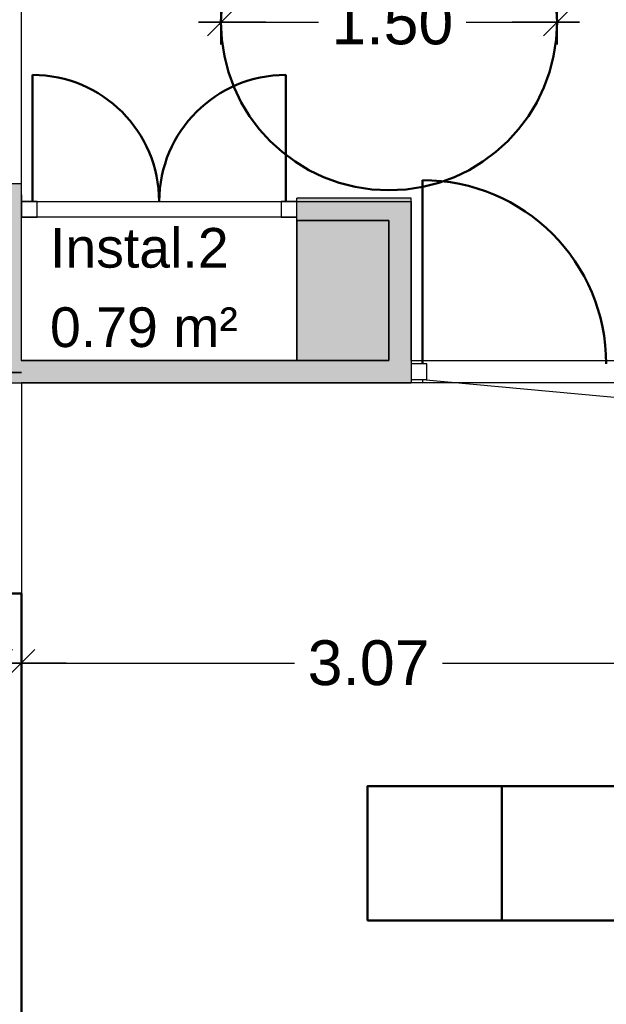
# Model space of a CAD drawing. Header units: metres. Extents: x -1 to 437, y -6 to 28.
# Tile 12 of 28: x 404.43 to 407.05, y 20.65 to 25.04. Entities that reach past the tile are written whole.
import ezdxf

# ---------------------------------------------------------------- set-up
doc = ezdxf.new("R2010")
doc.units = ezdxf.units.M
doc.header["$PDMODE"] = 65
for name, pattern in [('CONTINUA', [0]), ('PUNKT', [6.35, 0, -6.35]), ('VERDECKT', [9.525, 6.35, -3.175])]:
    doc.linetypes.add(name, pattern=pattern)
for name, color, linetype, lineweight in [('3D P5 MURS', 7, 'CONTINUA', 25), ('3D P5 MURS NOUS', 7, 'CONTINUA', 25), ('3D P5 PILAR', 7, 'CONTINUA', 25), ('P5 COTES', 7, 'CONTINUA', 25), ('P5 LOCAL', 7, 'CONTINUA', 25), ('P5 MOBLES', 7, 'CONTINUA', 25), ('P5 NOTACIO', 7, 'CONTINUA', 25), ('P5 SUP.LLIURE', 7, 'CONTINUA', 25)]:
    doc.layers.add(name, color=color, linetype=linetype, lineweight=lineweight)
doc.styles.add('ARIAL', font='arial.ttf')
doc.dimstyles.new('DIMSTYLE_16', dxfattribs={"dimtxt": 0.2, "dimasz": 0.2, "dimexe": 0, "dimexo": 1e-06, "dimgap": 0.1, "dimtad": 0, "dimrnd": 0.005, "dimzin": 4, "dimdsep": 46, "dimtxsty": 'ARIAL', "dimblk1": 'ALL_ML_STRICH', "dimblk2": 'ALL_ML_STRICH', "dimsah": 1, "dimcen": 0, "dimse1": 1, "dimse2": 1, "dimclrd": 2, "dimclre": 2, "dimclrt": 2, "dimadec": 0, "dimazin": 0, "dimtfac": 1, "dimtdec": 0, "dimtix": 1, "dimtmove": 2, "dimatfit": 3, "dimfxl": 0, "dimtzin": 0, "dimlwd": 0, "dimlwe": 35, "dimarcsym": 0})
doc.dimstyles.new('DIMSTYLE_20', dxfattribs={"dimtxt": 0.2, "dimasz": 0.2, "dimexe": 0, "dimexo": 1e-06, "dimgap": 0.1, "dimtad": 2, "dimdec": 0, "dimlfac": 100, "dimrnd": 0.5, "dimzin": 4, "dimdsep": 46, "dimtxsty": 'ARIAL', "dimblk1": 'ALL_ML_STRICH', "dimblk2": 'ALL_ML_STRICH', "dimsah": 1, "dimcen": 0, "dimse1": 1, "dimse2": 1, "dimclrd": 2, "dimclre": 2, "dimclrt": 2, "dimadec": 0, "dimazin": 0, "dimtfac": 1, "dimtdec": 0, "dimtix": 1, "dimtmove": 2, "dimatfit": 3, "dimfxl": 0, "dimtvp": 1.2, "dimtzin": 0, "dimlwd": 0, "dimlwe": 35, "dimarcsym": 0})

# ---------------------------------------------------------------- blocks, each defined once
blk = doc.blocks.new('ALL_ML_STRICH')
at = {"color": 0, "linetype": 'ByBlock', "lineweight": -2}
for p, q in [((0, -0.5), (0, 0.5)), ((-0.3, -0.3), (0.3, 0.3)), ((-1, 0), (0.5, 0))]:
    blk.add_line(p, q, dxfattribs=at)
blk = doc.blocks.new('*D142')
at = {"layer": 'DEFPOINTS', "color": 2, "linetype": 'CONTINUA', "lineweight": 35, "transparency": 33554687}
for p in [(404.337, 23.9215), (400.3377, 23.4195), (400.3377, 22.1693)]:
    blk.add_point(p, dxfattribs=at)
at = {"layer": 'P5 COTES', "color": 2, "linetype": 'CONTINUA', "lineweight": -2, "transparency": 33554687}
for p, q in [((400.3377, 22.1693), (402.0221, 22.1693)), ((402.6821, 22.1693), (404.337, 22.1693))]:
    blk.add_line(p, q, dxfattribs=at)
at = {"layer": 'P5 COTES', "color": 2, "linetype": 'CONTINUA', "lineweight": 35, "transparency": 33554687, "xscale": 0.2, "yscale": 0.2, "zscale": 0.2, "rotation": 180}
blk.add_blockref('ALL_ML_STRICH', (400.3377, 22.1693), dxfattribs=at)
at = {"layer": 'P5 COTES', "color": 2, "linetype": 'CONTINUA', "lineweight": 35, "transparency": 33554687, "xscale": 0.2, "yscale": 0.2, "zscale": 0.2}
blk.add_blockref('ALL_ML_STRICH', (404.337, 22.1693), dxfattribs=at)
at = {"layer": 'P5 COTES', "color": 2, "linetype": 'CONTINUA', "lineweight": 35, "transparency": 33554687, "insert": (402.3521, 22.1693), "char_height": 0.2, "width": 0.8, "attachment_point": 5, "style": 'ARIAL'}
blk.add_mtext('\\A1;{\\A1;{4.00\\H0.132000;\\S^ ;}}', dxfattribs=at)
blk = doc.blocks.new('*D143')
at = {"layer": 'DEFPOINTS', "color": 2, "linetype": 'CONTINUA', "lineweight": 35, "transparency": 33554687}
for p in [(404.337, 23.9215), (404.337, 22.1693), (404.437, 21.9832)]:
    blk.add_point(p, dxfattribs=at)
at = {"layer": 'P5 COTES', "color": 2, "linetype": 'CONTINUA', "lineweight": -2, "transparency": 33554687}
blk.add_line((404.337, 22.1693), (404.437, 22.1693), dxfattribs=at)
at = {"layer": 'P5 COTES', "color": 2, "linetype": 'CONTINUA', "lineweight": 35, "transparency": 33554687, "xscale": 0.2, "yscale": 0.2, "zscale": 0.2, "rotation": 180}
blk.add_blockref('ALL_ML_STRICH', (404.337, 22.1693), dxfattribs=at)
at = {"layer": 'P5 COTES', "color": 2, "linetype": 'CONTINUA', "lineweight": 35, "transparency": 33554687, "xscale": 0.2, "yscale": 0.2, "zscale": 0.2}
blk.add_blockref('ALL_ML_STRICH', (404.437, 22.1693), dxfattribs=at)
at = {"layer": 'P5 COTES', "color": 2, "linetype": 'CONTINUA', "lineweight": 35, "transparency": 33554687, "insert": (404.0796, 22.2727), "char_height": 0.2, "width": 0.4, "attachment_point": 5, "style": 'ARIAL'}
blk.add_mtext('\\A1;{10}', dxfattribs=at)
blk = doc.blocks.new('*D144')
at = {"layer": 'DEFPOINTS', "color": 2, "linetype": 'CONTINUA', "lineweight": 35, "transparency": 33554687}
for p in [(407.507, 23.2501), (404.437, 22.1693), (404.437, 21.9832)]:
    blk.add_point(p, dxfattribs=at)
at = {"layer": 'P5 COTES', "color": 2, "linetype": 'CONTINUA', "lineweight": -2, "transparency": 33554687}
for p, q in [((404.437, 22.1693), (405.6564, 22.1693)), ((406.3164, 22.1693), (407.507, 22.1693))]:
    blk.add_line(p, q, dxfattribs=at)
at = {"layer": 'P5 COTES', "color": 2, "linetype": 'CONTINUA', "lineweight": 35, "transparency": 33554687, "xscale": 0.2, "yscale": 0.2, "zscale": 0.2, "rotation": 180}
blk.add_blockref('ALL_ML_STRICH', (404.437, 22.1693), dxfattribs=at)
at = {"layer": 'P5 COTES', "color": 2, "linetype": 'CONTINUA', "lineweight": 35, "transparency": 33554687, "xscale": 0.2, "yscale": 0.2, "zscale": 0.2}
blk.add_blockref('ALL_ML_STRICH', (407.507, 22.1693), dxfattribs=at)
at = {"layer": 'P5 COTES', "color": 2, "linetype": 'CONTINUA', "lineweight": 35, "transparency": 33554687, "insert": (405.9864, 22.1693), "char_height": 0.2, "width": 0.8, "attachment_point": 5, "style": 'ARIAL'}
blk.add_mtext('\\A1;{\\A1;{3.07\\H0.132000;\\S^ ;}}', dxfattribs=at)
blk = doc.blocks.new('*D174')
at = {"layer": 'DEFPOINTS', "color": 2, "linetype": 'CONTINUA', "lineweight": 35, "transparency": 33554687}
for p in [(405.3276, 25.036), (405.3276, 25.029), (406.8276, 25.029)]:
    blk.add_point(p, dxfattribs=at)
at = {"layer": 'P5 COTES', "color": 2, "linetype": 'CONTINUA', "lineweight": -2, "transparency": 33554687}
for p, q in [((405.3276, 25.029), (405.7624, 25.029)), ((406.4224, 25.029), (406.8276, 25.029))]:
    blk.add_line(p, q, dxfattribs=at)
at = {"layer": 'P5 COTES', "color": 2, "linetype": 'CONTINUA', "lineweight": 35, "transparency": 33554687, "xscale": 0.2, "yscale": 0.2, "zscale": 0.2, "rotation": 180}
blk.add_blockref('ALL_ML_STRICH', (405.3276, 25.029), dxfattribs=at)
at = {"layer": 'P5 COTES', "color": 2, "linetype": 'CONTINUA', "lineweight": 35, "transparency": 33554687, "xscale": 0.2, "yscale": 0.2, "zscale": 0.2}
blk.add_blockref('ALL_ML_STRICH', (406.8276, 25.029), dxfattribs=at)
at = {"layer": 'P5 COTES', "color": 2, "linetype": 'CONTINUA', "lineweight": 35, "transparency": 33554687, "insert": (406.0924, 25.029), "char_height": 0.2, "width": 0.8, "attachment_point": 5, "style": 'ARIAL'}
blk.add_mtext('\\A1;{\\A1;{1.50\\H0.132000;\\S^ ;}}', dxfattribs=at)

msp = doc.modelspace()

# ---------------------------------------------------------------- hatches: boundary and pattern name
at = {"layer": '3D P5 MURS', "linetype": 'CONTINUA', "lineweight": 18, "true_color": 0xa0a0a0, "transparency": 33554687}
for points in [[(404.43698, 23.41946), (404.43698, 24.30722), (404.33698, 24.30722), (404.33698, 23.41946)], [(406.07698, 24.24446), (405.66698, 24.24446), (405.66698, 24.14446), (406.07698, 24.14446)], [(406.17698, 23.51946), (406.17698, 24.24446), (406.07698, 24.24446), (406.07698, 23.51946)], [(404.43698, 23.41946), (406.17698, 23.41946), (406.17698, 23.51946), (404.43698, 23.51946)]]:
    msp.add_hatch(color=253, dxfattribs=at).paths.add_polyline_path(points)
at = {"layer": '3D P5 PILAR', "linetype": 'CONTINUA', "lineweight": 18, "transparency": 33554687}
msp.add_hatch(color=9, dxfattribs=at).paths.add_polyline_path([(405.66698, 23.51946), (406.07698, 23.51946), (406.07698, 24.14446), (405.66698, 24.14446)])

# ---------------------------------------------------------------- linework, layer by layer
at = {"layer": '3D P5 MURS', "color": 202, "linetype": 'CONTINUA', "lineweight": 50, "transparency": 33554687}
for p, q in [((404.48698, 24.22946), (404.48698, 24.79396)), ((405.61698, 24.22946), (405.61698, 24.79396)), ((406.22698, 23.50446), (406.22698, 24.32446))]:
    msp.add_line(p, q, dxfattribs=at)
at = {"layer": '3D P5 MURS', "color": 7, "linetype": 'CONTINUA', "lineweight": 25, "transparency": 33554687}
for p, q in [((404.43698, 24.30722), (404.33698, 24.30722)), ((404.43698, 24.24446), (404.43698, 24.30722)), ((404.43698, 24.14446), (404.43698, 24.24446)), ((405.66698, 24.14446), (405.66698, 24.24446)), ((406.07698, 24.24446), (405.66698, 24.24446)), ((406.17698, 24.24446), (406.07698, 24.24446)), ((406.17698, 23.51946), (406.17698, 24.24446)), ((404.43698, 23.51946), (404.43698, 24.14446)), ((405.66698, 24.14446), (406.07698, 24.14446)), ((406.07698, 24.14446), (406.07698, 23.51946)), ((406.07698, 23.51946), (404.43698, 23.51946)), ((406.17698, 23.51946), (406.17698, 23.41946)), ((404.33698, 23.41946), (404.43698, 23.41946)), ((404.43698, 23.41946), (406.17698, 23.41946))]:
    msp.add_line(p, q, dxfattribs=at)
for points in [[(404.43698, 24.15946), (404.50698, 24.15946), (404.50698, 24.22946), (404.43698, 24.22946), (404.43698, 24.15946)], [(405.59698, 24.15946), (405.66698, 24.15946), (405.66698, 24.22946), (405.59698, 24.22946), (405.59698, 24.15946)], [(406.17698, 23.43446), (406.24698, 23.43446), (406.24698, 23.50446), (406.17698, 23.50446), (406.17698, 23.43446)]]:
    msp.add_lwpolyline(points, close=True, dxfattribs=at)
at = {"layer": '3D P5 MURS', "color": 202, "linetype": 'CONTINUA', "lineweight": 50, "transparency": 33554687}
for centre, radius, start, end in [((404.48698, 24.22946), 0.5645, 0, 90), ((405.61698, 24.22946), 0.5645, 90, 180), ((406.22698, 23.50446), 0.82, 0, 90)]:
    msp.add_arc(centre, radius, start, end, dxfattribs=at)
at = {"layer": '3D P5 MURS NOUS', "color": 4, "linetype": 'CONTINUA', "lineweight": 50, "transparency": 33554687}
for p in [(404.33698, 22.47946), (404.43698, 19.41151)]:
    msp.add_line(p, (404.43698, 22.47946), dxfattribs=at)
at = {"layer": '3D P5 PILAR', "color": 7, "linetype": 'CONTINUA', "lineweight": 25, "transparency": 33554687}
for p, q in [((406.07698, 24.14446), (405.66698, 24.14446)), ((405.66698, 24.14446), (405.66698, 23.51946)), ((406.07698, 23.51946), (406.07698, 24.14446)), ((405.66698, 23.51946), (406.07698, 23.51946))]:
    msp.add_line(p, q, dxfattribs=at)
at = {"layer": 'P5 LOCAL', "color": 7, "linetype": 'CONTINUA', "lineweight": 25, "transparency": 33554687}
for p, q in [((404.43662, 25.82946), (404.43662, 24.25946)), ((404.43662, 24.25946), (404.43698, 24.25946)), ((404.43698, 24.25946), (404.43698, 24.22946)), ((404.43698, 24.22946), (406.17698, 24.22946)), ((406.17698, 24.22946), (406.17698, 23.51946)), ((405.66698, 24.15946), (404.43662, 24.15946)), ((404.43662, 24.15946), (404.43662, 23.51946)), ((405.66698, 23.51946), (405.66698, 24.15946)), ((404.43662, 23.51946), (405.66698, 23.51946)), ((406.17698, 23.51946), (407.50698, 23.51946)), ((407.50603, 23.41946), (404.43698, 23.41946)), ((404.43698, 23.41946), (404.43698, 13.11061))]:
    msp.add_line(p, q, dxfattribs=at)
at = {"layer": 'P5 MOBLES', "color": 202, "linetype": 'CONTINUA', "lineweight": 50, "transparency": 33554687}
for points in [[(405.98139, 21.01953), (405.98139, 21.61953), (406.58139, 21.61953), (406.58139, 21.01953), (405.98139, 21.01953)], [(406.58139, 21.01953), (406.58139, 21.61953), (407.18139, 21.61953), (407.18139, 21.01953), (406.58139, 21.01953)]]:
    msp.add_lwpolyline(points, close=True, dxfattribs=at)
at = {"layer": 'P5 MOBLES', "color": 202, "linetype": 'VERDECKT', "lineweight": 50, "transparency": 33554687}
msp.add_circle((406.07758, 25.02904), 0.75, dxfattribs=at)
at = {"layer": 'P5 NOTACIO', "color": 2, "linetype": 'PUNKT', "lineweight": 35, "transparency": 33554687}
msp.add_line((404.33698, 23.46657), (405.66698, 23.46657), dxfattribs=at)
at = {"layer": 'P5 SUP.LLIURE', "color": 7, "linetype": 'CONTINUA', "lineweight": 25, "transparency": 33554687}
for p, q in [((407.50698, 23.31471), (406.22698, 23.43382)), ((406.22698, 23.43382), (406.22698, 23.41946)), ((406.22698, 23.41946), (404.43698, 23.41946)), ((404.43698, 23.41946), (404.43698, 13.11946)), ((405.98139, 21.01974), (405.98139, 21.61974)), ((405.98139, 21.61974), (407.78139, 21.61974)), ((407.78139, 21.01974), (405.98139, 21.01974))]:
    msp.add_line(p, q, dxfattribs=at)
at = {"layer": 'P5 SUP.LLIURE', "color": 52, "linetype": 'CONTINUA', "lineweight": 13, "transparency": 33554687}
msp.add_line((404.43698, 13.11946), (404.43698, 23.39543), dxfattribs=at)

# ---------------------------------------------------------------- texts
at = {"layer": 'P5 LOCAL', "color": 7, "linetype": 'CONTINUA', "lineweight": 25, "transparency": 33554687, "char_height": 0.1770789, "attachment_point": 7, "style": 'ARIAL'}
for s, insert, width in [('\\W1.00;Instal.2', (404.56445, 23.93121), 0.888298), ('\\W1.00;0.79 m²', (404.56445, 23.57705), 0.929645)]:
    msp.add_mtext(s, dxfattribs=dict(at, insert=insert, width=width))

# ---------------------------------------------------------------- dimensions: what is measured, and where the dimension line sits
at = {"layer": 'P5 COTES', "color": 2, "linetype": 'CONTINUA', "lineweight": 35, "transparency": 33554687}
for base, p1, p2, dimstyle, picture, middle in [((406.82758, 25.02904), (405.32758, 25.036), (406.82758, 25.02904), 'DIMSTYLE_16', '*D174', (406.09237, 25.02904)), ((404.33698, 22.16925), (400.33768, 23.41946), (404.33698, 23.92154), 'DIMSTYLE_16', '*D142', (402.35212, 22.16925)), ((404.43698, 22.16925), (404.33698, 23.92154), (404.43698, 21.98324), 'DIMSTYLE_20', '*D143', (404.07958, 22.27266)), ((407.50698, 22.16925), (404.43698, 21.98324), (407.50698, 23.25007), 'DIMSTYLE_16', '*D144', (405.98643, 22.16925))]:
    dim = msp.add_linear_dim(base=base, p1=p1, p2=p2, dimstyle=dimstyle, override={"dimpost": '<>', "dimclrd": 2, "dimclre": 2, "dimclrt": 2, "dimlwd": 0, "dimlwe": 35}, dxfattribs=at)
    dim.commit()
    dim.dimension.update_dxf_attribs({"geometry": picture, "text_midpoint": middle, "dimtype": 160})

doc.saveas('drawing.dxf')
